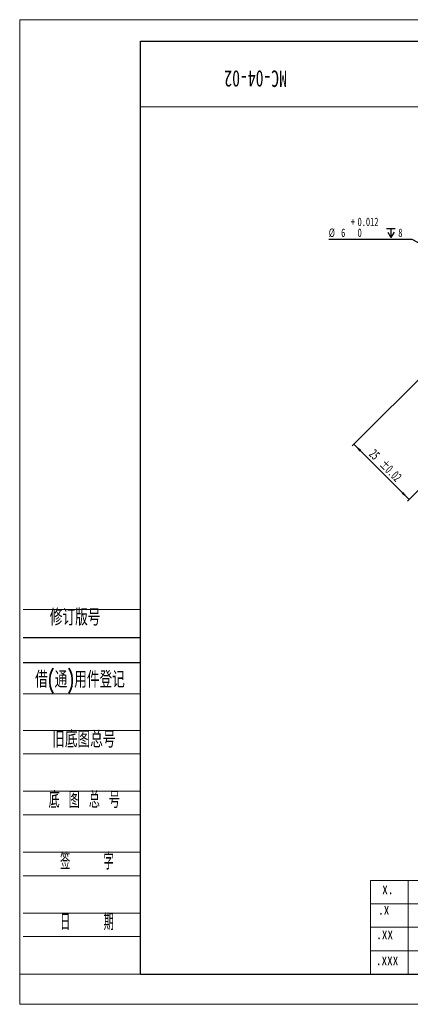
# Model space of a CAD drawing. Header units: millimetres. Extents: x 0 to 381, y 0 to 210.
# Tile 1 of 11: x 0 to 83, y 0 to 210. Entities that reach past the tile are written whole.
import ezdxf

# ---------------------------------------------------------------- set-up
doc = ezdxf.new("R2010")
doc.units = ezdxf.units.MM
doc.layers.add('标注层', color=3, linetype='Continuous')
doc.styles.add('SLDTEXTSTYLE0', font='TXT', dxfattribs={"width": 0.7, "bigfont": 'bigfont'})
doc.styles.add('SLDTEXTSTYLE1', font='TXT', dxfattribs={"width": 0.7})
doc.styles.add('SLDTEXTSTYLE4', font='TXT', dxfattribs={"width": 0.614286, "bigfont": 'bigfont'})
doc.styles.add('SLDTEXTSTYLE5', font='TXT', dxfattribs={"width": 0.566667, "bigfont": 'bigfont'})
doc.styles.add('SLDTEXTSTYLE6', font='TXT', dxfattribs={"width": 0.605})
doc.dimstyles.new('SLDDIMSTYLE1', dxfattribs={"dimtxt": 2, "dimasz": 2, "dimexe": 0, "dimexo": 0.0625, "dimgap": 0.5, "dimtad": 2, "dimlfac": 1.5, "dimrnd": 1e-09, "dimzin": 12, "dimdsep": 46, "dimtxsty": 'SLDTEXTSTYLE6', "dimsah": 1, "dimcen": 0.09, "dimadec": 0, "dimazin": 3, "dimtol": 1, "dimtp": 0.02, "dimtm": 0.02, "dimtfac": 1, "dimtofl": 0, "dimtmove": 0, "dimatfit": 3, "dimfxl": 0, "dimfrac": 2, "dimtolj": 1, "dimarcsym": 0})
doc.dimstyles.new('SLDDIMSTYLE2', dxfattribs={"dimtxt": 1.8, "dimasz": 2, "dimexe": 0, "dimexo": 0.0625, "dimgap": 0.45, "dimtad": 0, "dimtih": 1, "dimtoh": 1, "dimdec": 3, "dimlfac": 1.5, "dimrnd": 1e-09, "dimzin": 12, "dimdsep": 46, "dimtxsty": 'SLDTEXTSTYLE6', "dimsah": 1, "dimcen": 0, "dimadec": 0, "dimazin": 3, "dimtol": 1, "dimtp": 0.012, "dimtfac": 1, "dimtdec": 3, "dimtmove": 0, "dimatfit": 3, "dimfxl": 0, "dimfrac": 2, "dimtolj": 1, "dimarcsym": 0})

# ---------------------------------------------------------------- blocks, each defined once
blk = doc.blocks.new('_D_1')
at = {"layer": '标注层'}
for p, q in [((103.57, 151.85), (70.82, 119.11)), ((115.35, 140.07), (82.61, 107.33)), ((82.96, 107.68), (71.18, 119.46))]:
    blk.add_line(p, q, dxfattribs=at)
for points in [[(71.18, 119.46), (72.41, 117.87), (72.77, 118.23)], [(82.96, 107.68), (81.72, 109.27), (81.37, 108.92)]]:
    blk.add_solid(points, dxfattribs=at)
at = {"layer": '标注层', "char_height": 2, "attachment_point": 1, "rotation": 315, "style": 'SLDTEXTSTYLE6'}
for s, insert in [('25', (75.7, 118.59)), ('±0.02', (77.91, 116.37))]:
    blk.add_mtext(s, dxfattribs=dict(at, insert=insert))
blk = doc.blocks.new('SW_SYMBOL_HOLE_DEPTH')
at = {"layer": '标注层', "color": 0}
for p, q in [((0, 875), (800, 875)), ((100, 555), (400, 75)), ((400, 875), (400, 75)), ((700, 555), (400, 75))]:
    blk.add_line(p, q, dxfattribs=at)
blk = doc.blocks.new('_D_2')
at = {"layer": '标注层'}
for p, q in [((83.61, 163.14), (65.84, 163.14)), ((102.16, 153.16), (83.61, 163.14)), ((105.68, 151.26), (102.16, 153.16)), ((105.68, 151.26), (108.32, 149.84))]:
    blk.add_line(p, q, dxfattribs=at)
for points in [[(102.16, 153.16), (100.52, 154.32), (100.28, 153.88)], [(105.68, 151.26), (107.32, 150.09), (107.56, 150.53)]]:
    blk.add_solid(points, dxfattribs=at)
at = {"layer": '标注层', "xscale": 0.002320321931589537, "yscale": 0.002320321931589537, "zscale": 0.002320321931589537}
blk.add_blockref('SW_SYMBOL_HOLE_DEPTH', (78.16, 163.4), dxfattribs=at)
at = {"layer": '标注层', "char_height": 1.8, "attachment_point": 1, "style": 'SLDTEXTSTYLE6'}
for s, insert in [('+', (70.53, 167.78)), ('0.012', (71.98, 167.78)), ('%%c', (65.84, 165.46)), ('6', (68.47, 165.46)), ('0', (71.98, 165.46)), ('8', (80.65, 165.46))]:
    blk.add_mtext(s, dxfattribs=dict(at, insert=insert))

msp = doc.modelspace()

# ---------------------------------------------------------------- linework, layer by layer
at = {"color": 1, "linetype": 'Continuous', "lineweight": 18}
for p, q in [((-0.006573, -0.00062), (-0.006573, 209.99938)), ((-0.006573, 209.99938), (296.993427, 209.99938)), ((-0.006573, -0.00062), (296.993427, -0.00062))]:
    msp.add_line(p, q, dxfattribs=at)
at = {"color": 190, "linetype": 'Continuous', "lineweight": 25}
for p, q in [((25.726191, 6.430028), (25.726191, 205.430028)), ((25.726191, 205.430028), (292.726191, 205.430028)), ((25.726191, 6.430028), (292.726191, 6.430028))]:
    msp.add_line(p, q, dxfattribs=at)
at = {"color": 190, "linetype": 'Continuous', "lineweight": 18}
for p, q in [((25.726191, 191.430028), (85.726191, 191.430028)), ((112.726191, 26.430028), (74.726191, 26.430028)), ((74.726191, 26.430028), (74.726191, 21.430028)), ((82.726191, 21.430028), (82.726191, 26.430028)), ((74.726191, 6.430028), (74.726191, 21.430028)), ((74.726191, 21.430028), (112.726191, 21.430028)), ((82.726191, 21.430028), (82.726191, 6.430028)), ((74.726191, 16.430028), (112.726191, 16.430028)), ((112.726191, 11.430028), (74.726191, 11.430028)), ((74.726191, 6.430028), (112.726191, 6.430028))]:
    msp.add_line(p, q, dxfattribs=at)
at = {"color": 2, "linetype": 'Continuous', "lineweight": 18}
for p, q in [((0.726191, 84.220622), (25.726191, 84.220622)), ((0.726191, 66.220622), (25.726191, 66.220622)), ((0.726191, 58.430028), (25.726191, 58.430028)), ((0.726191, 53.430028), (25.726191, 53.430028)), ((0.726191, 45.430028), (25.726191, 45.430028)), ((0.726191, 40.430028), (25.726191, 40.430028)), ((0.726191, 32.430028), (25.726191, 32.430028)), ((0.726191, 27.430028), (25.726191, 27.430028)), ((0.726191, 19.430028), (25.726191, 19.430028)), ((0.726191, 14.430028), (25.726191, 14.430028)), ((25.726191, 6.430028), (-0.006573, 6.430028))]:
    msp.add_line(p, q, dxfattribs=at)
at = {"color": 7, "linetype": 'Continuous', "lineweight": 18}
msp.add_line((25.726191, 62.430028), (25.726191, 6.430028), dxfattribs=at)
at = {"layer": '标注层', "color": 2}
for p, q in [((0.726191, 78.259161), (25.726191, 78.259161)), ((0.726191, 72.930419), (25.726191, 72.930419))]:
    msp.add_line(p, q, dxfattribs=at)

# ---------------------------------------------------------------- texts
at = {"color": 2, "linetype": 'Continuous', "lineweight": 18, "insert": (50.262743, 195.654729), "char_height": 3.5, "attachment_point": 2, "rotation": 180, "style": 'SLDTEXTSTYLE1'}
msp.add_mtext('MC-04-02', dxfattribs=at)
at = {"color": 2, "linetype": 'Continuous', "lineweight": 18, "char_height": 3.5}
for s, insert, attachment_point, style in [('\\M+18ED8(\\M+192CA)\\M+19770\\M+18C8F\\M+1936F记', (3.276908, 71.018361), 1, 'SLDTEXTSTYLE0'), ('\\M+18B8C\\M+192EA图总\\M+18D86', (6.920244, 58.260497), 1, 'SLDTEXTSTYLE0'), ('\\M+192EA 图 总 \\M+18D86', (6.15462, 45.365893), 1, 'SLDTEXTSTYLE4'), ('签    \\M+18E9A', (14.317181, 32.232049), 2, 'SLDTEXTSTYLE5'), ('\\M+193FA    \\M+18AFA', (14.317181, 19.303669), 2, 'SLDTEXTSTYLE5')]:
    msp.add_mtext(s, dxfattribs=dict(at, insert=insert, attachment_point=attachment_point, style=style))
at = {"color": 190, "linetype": 'Continuous', "lineweight": 18, "char_height": 2.5, "attachment_point": 1, "style": 'SLDTEXTSTYLE1'}
for s, insert in [('x.', (77.221779, 25.977681)), ('.x', (76.35809, 21.606339)), ('.xx', (75.957813, 16.359307)), ('.xxx', (75.89008, 10.824938))]:
    msp.add_mtext(s, dxfattribs=dict(at, insert=insert))
at = {"layer": '标注层', "color": 2, "insert": (6.413823, 84.285854), "char_height": 3.5, "attachment_point": 1, "style": 'SLDTEXTSTYLE0'}
msp.add_mtext('\\M+18F43订\\M+194C5\\M+18D86', dxfattribs=at)

# ---------------------------------------------------------------- dimensions: what is measured, and where the dimension line sits
at = {"layer": '标注层'}
dim = msp.add_diameter_dim_2p(p1=(102.159037, 153.156352), p2=(105.68122, 151.260508), text='<>{\\fGDT;x}8', dimstyle='SLDDIMSTYLE2', dxfattribs=at)
dim.commit()
dim.dimension.update_dxf_attribs({"geometry": '_D_2', "text_midpoint": (73.935104, 165.463948), "dimtype": 163})
dim = msp.add_linear_dim(base=(71.176551, 119.464853), p1=(115.705242, 140.423317), p2=(103.920129, 152.20843), angle=315, dimstyle='SLDDIMSTYLE1', dxfattribs=at)
dim.commit()
dim.dimension.update_dxf_attribs({"geometry": '_D_1', "text_midpoint": (77.069108, 113.572296), "dimtype": 160})

doc.saveas('drawing.dxf')
